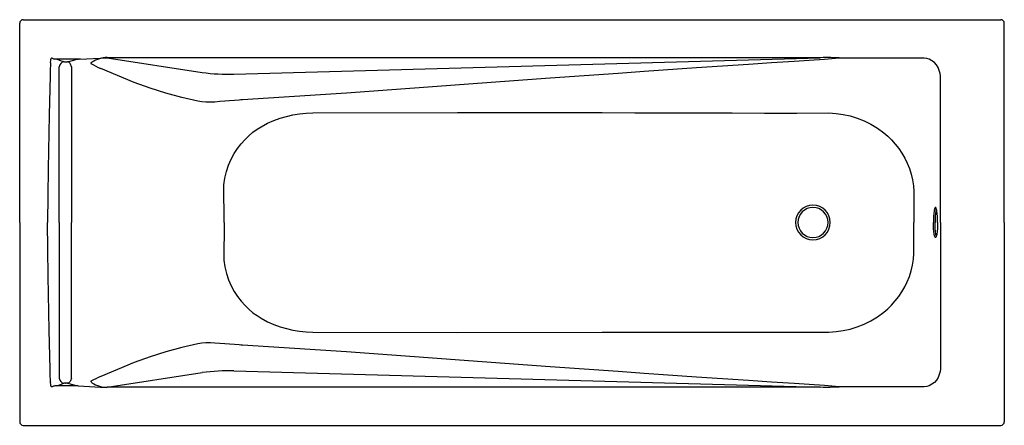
# Model space of a CAD drawing. Header units: millimetres. Extents: x 4794.95 to 4796.65, y 3926.39 to 3927.09.
import ezdxf

# ---------------------------------------------------------------- set-up
doc = ezdxf.new("R2010")
doc.units = ezdxf.units.MM
doc.layers.add('SANINDUSA', color=3, linetype='Continuous')

msp = doc.modelspace()

# ---------------------------------------------------------------- linework, layer by layer
at = {"layer": 'SANINDUSA'}
for p, q in [((4794.9479, 3926.7357), (4794.9479, 3927.0802)), ((4794.9539, 3927.0862), (4796.643, 3927.0862)), ((4796.649, 3926.7357), (4796.649, 3927.0802)), ((4795.0122, 3927.018), (4795.0088, 3927.018)), ((4795.0315, 3927.018), (4795.0122, 3927.018)), ((4795.0271, 3927.0133), (4795.0277, 3927.0133)), ((4795.0304, 3927.0135), (4795.0412, 3927.0162)), ((4795.0492, 3927.018), (4795.0315, 3927.018)), ((4795.0373, 3927.0047), (4795.0373, 3926.7357)), ((4795.0529, 3927.0182), (4795.0492, 3927.018)), ((4795.0511, 3927.0181), (4795.0992, 3927.0205)), ((4795.0992, 3927.0205), (4795.2634, 3926.995)), ((4796.3306, 3927.0205), (4795.0992, 3927.0205)), ((4795.3181, 3926.9921), (4796.3306, 3927.0205)), ((4796.5063, 3927.0198), (4796.4796, 3927.0198)), ((4796.5386, 3926.7357), (4796.5386, 3926.9841)), ((4795.3009, 3926.7357), (4795.3008, 3926.8005)), ((4794.9479, 3926.7357), (4794.9479, 3926.3911)), ((4795.0373, 3926.4666), (4795.0373, 3926.7357)), ((4795.3009, 3926.7357), (4795.3008, 3926.6708)), ((4796.5386, 3926.7357), (4796.5386, 3926.4873)), ((4796.649, 3926.7357), (4796.649, 3926.3911)), ((4795.3181, 3926.4792), (4796.3306, 3926.4508)), ((4795.0992, 3926.4508), (4795.2634, 3926.4763)), ((4795.0122, 3926.4533), (4795.0088, 3926.4534)), ((4795.0315, 3926.4533), (4795.0122, 3926.4533)), ((4795.0271, 3926.4581), (4795.0277, 3926.4581)), ((4795.0304, 3926.4578), (4795.0412, 3926.4551)), ((4795.0492, 3926.4533), (4795.0315, 3926.4533)), ((4795.0492, 3926.4533), (4795.0971, 3926.4507)), ((4796.3306, 3926.4508), (4795.0992, 3926.4508)), ((4796.5063, 3926.4515), (4796.4796, 3926.4516)), ((4794.9539, 3926.3851), (4796.643, 3926.3851))]:
    msp.add_line(p, q, dxfattribs=at)
for points in [[(4795.0009, 3927.0111), (4795.0005, 3926.9973), (4795.0003, 3926.9891)], [(4795.0041, 3927.0198), (4795.0036, 3927.0199), (4795.0033, 3927.0199), (4795.003, 3927.0198), (4795.0027, 3927.0196), (4795.0023, 3927.0191), (4795.0019, 3927.0184)], [(4795.0122, 3927.018), (4795.0183, 3927.0157), (4795.0241, 3927.0136)], [(4795.0163, 3926.7357), (4795.0163, 3926.7848), (4795.0163, 3926.8779), (4795.0163, 3926.9709), (4795.0164, 3927.0049)], [(4795.0373, 3927.0047), (4795.037, 3927.0063), (4795.0365, 3927.0078), (4795.0358, 3927.0093), (4795.0349, 3927.0106), (4795.0339, 3927.0117), (4795.0328, 3927.0125), (4795.0316, 3927.0132), (4795.0304, 3927.0135)], [(4795.0412, 3927.0162), (4795.0451, 3927.0171), (4795.0492, 3927.018)], [(4795.0711, 3927.0102), (4795.0711, 3927.0102), (4795.0723, 3927.0125)], [(4796.3639, 3927.0196), (4796.3381, 3927.0176), (4796.312, 3927.0158), (4796.2858, 3927.0141), (4796.2465, 3927.0114), (4796.2071, 3927.0088), (4796.117, 3927.0027), (4796.0268, 3926.9966), (4795.9817, 3926.9934)], [(4796.3474, 3927.0206), (4796.3419, 3927.0206), (4796.3362, 3927.0206), (4796.3306, 3927.0205)], [(4796.3635, 3927.0202), (4796.3635, 3927.0202), (4796.3635, 3927.0202), (4796.3635, 3927.0202), (4796.3635, 3927.0202), (4796.3635, 3927.0202), (4796.3634, 3927.0202), (4796.3632, 3927.0203), (4796.3612, 3927.0204), (4796.3573, 3927.0205), (4796.3494, 3927.0206), (4796.3474, 3927.0206)], [(4796.4796, 3927.0198), (4796.4616, 3927.0197), (4796.3896, 3927.0197), (4796.3639, 3927.0196)], [(4796.5386, 3926.9845), (4796.5386, 3926.9845), (4796.5385, 3926.9889), (4796.5379, 3926.9932), (4796.5366, 3926.9986), (4796.5345, 3927.0037), (4796.5317, 3927.008), (4796.5283, 3927.0119), (4796.5239, 3927.0153), (4796.519, 3927.0178), (4796.5149, 3927.019), (4796.5106, 3927.0197), (4796.5063, 3927.0198), (4796.5063, 3927.0198)], [(4795.0003, 3926.9891), (4794.9987, 3926.9216), (4794.9969, 3926.8287), (4794.9964, 3926.7822), (4794.9962, 3926.7357)], [(4795.2558, 3926.9455), (4795.2281, 3926.9519), (4795.2006, 3926.9593), (4795.1732, 3926.968), (4795.1459, 3926.9778), (4795.1168, 3926.9895), (4795.0879, 3927.0019)], [(4795.9817, 3926.9934), (4795.8643, 3926.9851), (4795.7471, 3926.9765), (4795.6298, 3926.9678), (4795.5125, 3926.9594), (4795.4227, 3926.9533), (4795.3328, 3926.9477)], [(4795.3272, 3926.9472), (4795.3272, 3926.9472), (4795.3188, 3926.9467), (4795.3104, 3926.946), (4795.3021, 3926.9452), (4795.2936, 3926.9445), (4795.2853, 3926.9439), (4795.2774, 3926.9437), (4795.2697, 3926.9438), (4795.2625, 3926.9444), (4795.2558, 3926.9455)], [(4795.3328, 3926.9477), (4795.33, 3926.9474), (4795.3272, 3926.9472)], [(4795.3008, 3926.8005), (4795.3025, 3926.8122), (4795.3052, 3926.8236), (4795.3089, 3926.8346), (4795.3134, 3926.845), (4795.3186, 3926.8547), (4795.3243, 3926.8636), (4795.3306, 3926.8718), (4795.3372, 3926.8791), (4795.3439, 3926.8857), (4795.3508, 3926.8915), (4795.3579, 3926.8967), (4795.365, 3926.9012), (4795.3759, 3926.9071), (4795.3868, 3926.912), (4795.3977, 3926.9159), (4795.4088, 3926.919), (4795.4199, 3926.9215), (4795.4312, 3926.9234), (4795.4426, 3926.9247), (4795.4542, 3926.9254)], [(4795.4542, 3926.9254), (4795.7042, 3926.9256), (4795.9543, 3926.9255), (4796.0104, 3926.9254), (4796.0665, 3926.9253), (4796.1226, 3926.9251), (4796.1788, 3926.925), (4796.2349, 3926.9249), (4796.2906, 3926.9249), (4796.346, 3926.9251)], [(4796.346, 3926.9251), (4796.3584, 3926.9242), (4796.3707, 3926.9225), (4796.3828, 3926.9198), (4796.3948, 3926.9161), (4796.4067, 3926.9114), (4796.4184, 3926.9057), (4796.4297, 3926.8988), (4796.4406, 3926.8909), (4796.4475, 3926.8849), (4796.4542, 3926.8784), (4796.4605, 3926.8713), (4796.4665, 3926.8637), (4796.472, 3926.8556), (4796.477, 3926.8471), (4796.4814, 3926.8381), (4796.4852, 3926.8288), (4796.4882, 3926.8192), (4796.4906, 3926.8093), (4796.4921, 3926.7993), (4796.4929, 3926.7894)], [(4796.4929, 3926.7894), (4796.4928, 3926.7707), (4796.4928, 3926.7528), (4796.4928, 3926.7357)], [(4796.5336, 3926.7357), (4796.5336, 3926.7387), (4796.5335, 3926.7417), (4796.5334, 3926.7446), (4796.5333, 3926.7473), (4796.533, 3926.7499), (4796.5328, 3926.7524), (4796.5325, 3926.7546), (4796.5322, 3926.7565), (4796.5318, 3926.7582), (4796.5315, 3926.7595), (4796.5311, 3926.7606), (4796.5306, 3926.7613), (4796.5302, 3926.7616), (4796.5298, 3926.7616), (4796.5294, 3926.7613), (4796.529, 3926.7606), (4796.5286, 3926.7595), (4796.5282, 3926.7582), (4796.5279, 3926.7565), (4796.5275, 3926.7546), (4796.5272, 3926.7524), (4796.527, 3926.7499), (4796.5268, 3926.7473), (4796.5266, 3926.7446), (4796.5265, 3926.7417), (4796.5264, 3926.7387), (4796.5264, 3926.7357)], [(4796.5315, 3926.7594), (4796.5312, 3926.7582), (4796.5308, 3926.7565), (4796.5305, 3926.7546), (4796.5302, 3926.7524), (4796.53, 3926.7499), (4796.5298, 3926.7473), (4796.5296, 3926.7446), (4796.5295, 3926.7417), (4796.5294, 3926.7387), (4796.5294, 3926.7357)], [(4795.0003, 3926.4822), (4794.9987, 3926.5497), (4794.9969, 3926.6427), (4794.9964, 3926.6892), (4794.9962, 3926.7357)], [(4795.0163, 3926.7357), (4795.0163, 3926.6866), (4795.0163, 3926.5935), (4795.0163, 3926.5004), (4795.0164, 3926.4665)], [(4796.4929, 3926.682), (4796.4928, 3926.7007), (4796.4928, 3926.7186), (4796.4928, 3926.7357)], [(4796.5336, 3926.7357), (4796.5336, 3926.7326), (4796.5335, 3926.7297), (4796.5334, 3926.7268), (4796.5333, 3926.724), (4796.533, 3926.7214), (4796.5328, 3926.7189), (4796.5325, 3926.7167), (4796.5322, 3926.7148), (4796.5318, 3926.7131), (4796.5315, 3926.7118), (4796.5311, 3926.7108), (4796.5306, 3926.7101), (4796.5302, 3926.7097), (4796.5298, 3926.7097), (4796.5294, 3926.7101), (4796.529, 3926.7108), (4796.5286, 3926.7118), (4796.5282, 3926.7131), (4796.5279, 3926.7148), (4796.5275, 3926.7167), (4796.5272, 3926.7189), (4796.527, 3926.7214), (4796.5268, 3926.724), (4796.5266, 3926.7268), (4796.5265, 3926.7297), (4796.5264, 3926.7326), (4796.5264, 3926.7357)], [(4796.5315, 3926.712), (4796.5312, 3926.7131), (4796.5308, 3926.7148), (4796.5305, 3926.7167), (4796.5302, 3926.7189), (4796.53, 3926.7214), (4796.5298, 3926.724), (4796.5296, 3926.7268), (4796.5295, 3926.7297), (4796.5294, 3926.7326), (4796.5294, 3926.7357)], [(4796.346, 3926.5463), (4796.3584, 3926.5471), (4796.3707, 3926.5488), (4796.3828, 3926.5515), (4796.3948, 3926.5552), (4796.4067, 3926.5599), (4796.4184, 3926.5656), (4796.4297, 3926.5725), (4796.4406, 3926.5805), (4796.4475, 3926.5864), (4796.4542, 3926.5929), (4796.4605, 3926.6), (4796.4665, 3926.6076), (4796.472, 3926.6157), (4796.477, 3926.6242), (4796.4814, 3926.6332), (4796.4852, 3926.6425), (4796.4882, 3926.6522), (4796.4906, 3926.6621), (4796.4921, 3926.6721), (4796.4929, 3926.682)], [(4795.3008, 3926.6708), (4795.3025, 3926.6592), (4795.3052, 3926.6477), (4795.3089, 3926.6367), (4795.3134, 3926.6263), (4795.3186, 3926.6166), (4795.3243, 3926.6077), (4795.3306, 3926.5995), (4795.3372, 3926.5922), (4795.3439, 3926.5856), (4795.3508, 3926.5798), (4795.3579, 3926.5747), (4795.365, 3926.5701), (4795.3759, 3926.5642), (4795.3868, 3926.5594), (4795.3977, 3926.5554), (4795.4088, 3926.5523), (4795.4199, 3926.5498), (4795.4312, 3926.5479), (4795.4426, 3926.5466), (4795.4542, 3926.546)], [(4795.4542, 3926.546), (4795.7042, 3926.5457), (4795.9543, 3926.5459), (4796.0104, 3926.546), (4796.0665, 3926.5461), (4796.1226, 3926.5462), (4796.1788, 3926.5463), (4796.2349, 3926.5464), (4796.2906, 3926.5464), (4796.346, 3926.5463)], [(4795.3272, 3926.5241), (4795.3272, 3926.5241), (4795.3188, 3926.5247), (4795.3104, 3926.5253), (4795.3021, 3926.5261), (4795.2936, 3926.5268), (4795.2853, 3926.5274), (4795.2774, 3926.5277), (4795.2697, 3926.5276), (4795.2625, 3926.527), (4795.2558, 3926.5259)], [(4795.2558, 3926.5259), (4795.2281, 3926.5195), (4795.2006, 3926.512), (4795.1732, 3926.5033), (4795.1459, 3926.4935), (4795.1168, 3926.4818), (4795.0879, 3926.4695)], [(4795.3328, 3926.5237), (4795.33, 3926.5239), (4795.3272, 3926.5241)], [(4795.9817, 3926.4779), (4795.8643, 3926.4862), (4795.7471, 3926.4948), (4795.6298, 3926.5035), (4795.5125, 3926.5119), (4795.4227, 3926.518), (4795.3328, 3926.5237)], [(4795.0009, 3926.4602), (4795.0005, 3926.474), (4795.0003, 3926.4822)], [(4796.3639, 3926.4517), (4796.3381, 3926.4537), (4796.312, 3926.4555), (4796.2858, 3926.4572), (4796.2465, 3926.4599), (4796.2071, 3926.4625), (4796.117, 3926.4686), (4796.0268, 3926.4748), (4795.9817, 3926.4779)], [(4796.5386, 3926.4869), (4796.5386, 3926.4869), (4796.5385, 3926.4825), (4796.5379, 3926.4781), (4796.5366, 3926.4727), (4796.5345, 3926.4677), (4796.5317, 3926.4633), (4796.5283, 3926.4594), (4796.5239, 3926.456), (4796.519, 3926.4536), (4796.5149, 3926.4523), (4796.5106, 3926.4517), (4796.5063, 3926.4515), (4796.5063, 3926.4515)], [(4795.0373, 3926.4666), (4795.037, 3926.465), (4795.0365, 3926.4635), (4795.0358, 3926.462), (4795.0349, 3926.4608), (4795.0339, 3926.4597), (4795.0328, 3926.4588), (4795.0316, 3926.4582), (4795.0304, 3926.4578)], [(4795.0711, 3926.4612), (4795.0711, 3926.4611), (4795.0723, 3926.4589)], [(4795.0041, 3926.4516), (4795.0036, 3926.4514), (4795.0033, 3926.4514), (4795.003, 3926.4515), (4795.0027, 3926.4517), (4795.0023, 3926.4522), (4795.0019, 3926.4529)], [(4795.0122, 3926.4533), (4795.0183, 3926.4556), (4795.0241, 3926.4577)], [(4795.0412, 3926.4551), (4795.0451, 3926.4542), (4795.0492, 3926.4533)], [(4796.3474, 3926.4507), (4796.3419, 3926.4507), (4796.3362, 3926.4507), (4796.3306, 3926.4508)], [(4796.3635, 3926.4511), (4796.3635, 3926.4511), (4796.3635, 3926.4511), (4796.3635, 3926.4511), (4796.3635, 3926.4511), (4796.3635, 3926.4511), (4796.3634, 3926.4511), (4796.3632, 3926.4511), (4796.3612, 3926.451), (4796.3573, 3926.4509), (4796.3494, 3926.4508), (4796.3474, 3926.4507)], [(4796.4796, 3926.4516), (4796.4616, 3926.4516), (4796.3896, 3926.4517), (4796.3639, 3926.4517)]]:
    msp.add_lwpolyline(points, dxfattribs=at)
for centre, radius, start, end in [((4794.9539, 3927.0802), 0.006, 89.9968, 180.0032), ((4796.643, 3927.0802), 0.006, 359.9968, 90.0032), ((4795.0135, 3927.0132), 0.0127, 155.7301, 189.4284), ((4795.0128, 3927.0353), 0.0178, 240.8823, 256.9758), ((4795.0259, 3927.0043), 0.00953, 100.6371, 176.3648), ((4795.0267, 3927.0224), 0.00912, 253.4604, 272.6162), ((4795.0279, 3927.025), 0.0117, 269.0796, 282.1798), ((4795.1393, 3927.1268), 0.1351, 239.6785, 247.6168), ((4795.0727, 3927.0123), 0.000447, 109.3732, 157.563), ((4795.1129, 3926.943), 0.0805, 109.7043, 120.0336), ((4795.0971, 3926.9836), 0.037, 86.8435, 107.9189), ((4795.3075, 3927.3109), 0.3189, 262.043, 271.9024), ((4796.3184, 3926.7357), 0.03, 0, 180), ((4796.3184, 3926.7357), 0.026, 0, 180), ((4796.3184, 3926.7357), 0.03, 180, 0), ((4796.3184, 3926.7357), 0.026, 180, 0), ((4795.3075, 3926.1604), 0.3189, 88.0976, 97.957), ((4795.0135, 3926.4581), 0.0127, 170.5716, 204.2699), ((4795.0259, 3926.4671), 0.00953, 183.6352, 259.3629), ((4795.1393, 3926.3446), 0.1351, 112.3832, 120.3215), ((4795.0128, 3926.436), 0.0178, 103.0242, 119.1177), ((4795.0267, 3926.449), 0.00912, 87.3838, 106.5396), ((4795.0279, 3926.4463), 0.0117, 77.8202, 90.9204), ((4795.0727, 3926.459), 0.000447, 202.437, 250.6268), ((4795.1129, 3926.5283), 0.0805, 239.9664, 250.2957), ((4795.0971, 3926.4878), 0.037, 252.0811, 273.1565), ((4794.9539, 3926.3911), 0.006, 179.9968, 270.0032), ((4796.643, 3926.3911), 0.006, 269.9968, 0.0032)]:
    msp.add_arc(centre, radius, start, end, dxfattribs=at)

doc.saveas('drawing.dxf')
